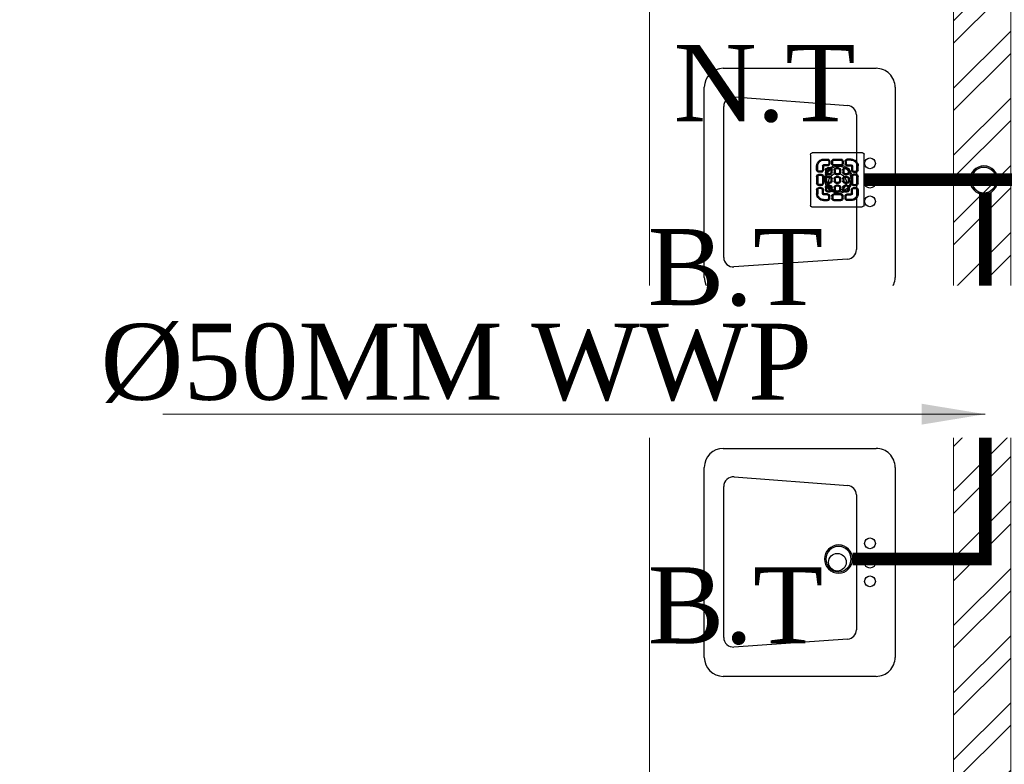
# Model space of a CAD drawing. Header units: inches. Extents: x 113025 to 158499, y 12149 to 30915.
# Tile 35 of 167: x 124064 to 124142, y 21440 to 21499. Entities that reach past the tile are written whole.
import ezdxf

# ---------------------------------------------------------------- set-up
doc = ezdxf.new("R2010")
doc.units = ezdxf.units.IN
doc.header["$MEASUREMENT"] = 0
for name, color, linetype, lineweight in [('00-GRIDTEXT', 1, 'Continuous', 13), ('KIT TEXT.', 5, 'Continuous', 5), ('PD_BRICK WALL_115', 134, 'Continuous', 30), ('PD_FIXTURE', 21, 'Continuous', 25), ('PD_HATCH', 45, 'Continuous', 9), ('PP- 50DIA Soil Waste Sewer pipe', 54, 'Continuous', 25), ('PP- 75DIA Soil Waste Sewer pipe', 90, 'Continuous', 9), ('PP-TEXT', 7, 'Continuous', 40), ('PP-WWP', 3, 'Continuous', 25)]:
    doc.layers.add(name, color=color, linetype=linetype, lineweight=lineweight)
doc.layers.add('PD_025_TEXT', color=61, linetype='Continuous')
doc.styles.add('Arial', font='GOTHIC.TTF')
doc.styles.add('ISO', font='isocp.shx', dxfattribs={"height": 250})
doc.styles.add('style1', font='arial.ttf', dxfattribs={"height": 500})
doc.styles.add('TIMES NEW ROMAN', font='times.ttf')
doc.dimstyles.new('PP-DIM', dxfattribs={"dimtxt": 4, "dimasz": 1, "dimexe": 1, "dimexo": 1, "dimgap": 0.09, "dimtad": 0, "dimdec": 0, "dimzin": 0, "dimdsep": 46, "dimlunit": 4, "dimtxsty": 'TIMES NEW ROMAN', "dimblk": 'ARCHTICK', "dimcen": 0.09, "dimdle": 1, "dimclrd": 256, "dimclre": 256, "dimclrt": 256, "dimadec": 0, "dimazin": 0, "dimtfac": 1, "dimtdec": 4, "dimtofl": 0, "dimtmove": 1, "dimatfit": 3, "dimfxl": 1, "dimtolj": 1, "dimtzin": 0, "dimlwd": -1, "dimlwe": -1, "dimarcsym": 0})

# ---------------------------------------------------------------- blocks, each defined once
blk = doc.blocks.new('LV')
at = {"color": 251}
for p, q in [((-254.0401739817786, 510.1021831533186), (254.0401739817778, 510.1021831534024)), ((-304.8401739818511, 50.80000000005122), (-304.8401739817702, 459.3021831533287)), ((-201.0144701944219, 458.0358644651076), (203.0815871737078, 458.0358644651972)), ((304.840173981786, 459.3021831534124), (304.8401739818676, 50.79999999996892)), ((-205.3310171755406, 127.0031444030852), (-226.34620448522, 430.7748868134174)), ((228.4004074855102, 430.6067419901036), (205.474748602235, 126.8349995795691)), ((180.1559282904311, 103.4641220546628), (-179.9992828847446, 103.4641220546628)), ((254.0401739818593, -4.11546e-11), (-254.0401739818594, 4.11546e-11))]:
    blk.add_line(p, q, dxfattribs=at)
for centre, radius in [((0.3542386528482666, 154.2893231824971), 23.5787407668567), ((-50.8000000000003, 67.18562783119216), 14.42670316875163), ((-2.274e-13, 67.18562783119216), 15.31096988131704), ((50.79999999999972, 67.18562783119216), 14.42670316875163)]:
    blk.add_circle(centre, radius, dxfattribs=at)
for centre, radius, start, end in [((-254.0401739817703, 459.3021831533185), 50.8, 90.00000000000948, 179.9999999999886), ((254.040173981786, 459.3021831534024), 50.8, 1.15136e-11, 90.0000000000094), ((-201.0144701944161, 432.6358644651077), 25.4, 90.0000000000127, 184.201645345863), ((203.0815871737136, 432.6358644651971), 25.4, 355.4179460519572, 90.00000000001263), ((-179.9992828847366, 128.8641220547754), 25.4, 184.2016453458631, 269.9999999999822), ((180.1559282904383, 128.8641220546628), 25.4, 269.9999999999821, 355.4179460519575), ((-254.0401739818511, 50.80000000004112), 50.8, 179.9999999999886, 269.9999999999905), ((254.0401739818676, 50.7999999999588), 50.8, 269.9999999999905, 1.14754e-11)]:
    blk.add_arc(centre, radius, start, end, dxfattribs=at)
blk = doc.blocks.new('A$C6E471120')
at = {"layer": 'KIT TEXT.', "color": 251, "char_height": 60.17529562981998, "attachment_point": 7, "style": 'ISO'}
for s, insert, width in [('\\pi300.49;{\\Fromans|c0;\\W0.8;WORK TABLE}', (-5344.126322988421, -2682.893930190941, 488.6049877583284), 1050.283938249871), ('\\pi526.07;{\\Fromans|c0;\\W0.8; \\P\\pi263.59;CHEST FREEZER}', (-2320.850693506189, -2768.570728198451, 488.6049877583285), 1100.283938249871), ('\\pi526.07;{\\Fromans|c0;\\W0.8; \\P\\pi263.59;CHEST FREEZER}', (-1182.640767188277, -2768.570728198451, 488.6049877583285), 1100.283938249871)]:
    blk.add_mtext(s, dxfattribs=dict(at, insert=insert, width=width))
blk = doc.blocks.new('FIRST FLOOR PLAN 0')
at = {"layer": 'PD_HATCH', "lineweight": 5}
h = blk.add_hatch(dxfattribs=at)
h.set_pattern_fill('ANSI32', color=251, scale=10)
h.set_pattern_definition([(45, (-550.7705653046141, -242.3817885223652), (-2.651650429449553, 2.651650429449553), []), (45, (-549.0027983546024, -242.3817885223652), (-2.651650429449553, 2.651650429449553), [])])
h.paths.add_polyline_path([(-539.9997091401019, -240.2998080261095), (-583.2497091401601, -240.2998080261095), (-583.2497091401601, -244.7998080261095), (-539.9997091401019, -244.7998080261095)])
h.paths.add_polyline_path([(-625.2497091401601, -240.2998080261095), (-668.4997091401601, -240.2998080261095), (-668.4997091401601, -244.7998080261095), (-625.2497091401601, -244.7998080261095)], flags=17)
h.paths.add_polyline_path([(-539.9997091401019, -323.4998080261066), (-539.9997091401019, -327.9998080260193), (-377.9997091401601, -327.9998080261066), (-377.9997091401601, -323.4998080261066), (-530.9997091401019, -323.4998080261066), (-530.9997091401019, -233.9998080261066), (-470.9997091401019, -233.9998080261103), (-470.9997091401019, -257.9998080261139), (-466.4997091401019, -257.9998080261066), (-466.4997091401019, -233.9998080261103), (-386.9997091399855, -233.9998080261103), (-386.9997091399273, -261.9998080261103), (-382.4997091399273, -261.9998080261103), (-382.4997091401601, -102.9998080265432), (-377.9997091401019, -102.9998080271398), (-377.9997091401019, -98.49980802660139), (-386.9997091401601, -98.49980802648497), (-386.9997091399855, -224.9998080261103), (-530.9997091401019, -224.9998080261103), (-530.9997091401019, -8.9998324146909), (-539.9997091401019, -8.9998324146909)])
h.paths.add_polyline_path([(-595.4997039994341, -332.9374820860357), (-590.9997039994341, -332.9374820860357), (-590.9997039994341, -327.9998080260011), (-581.9997091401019, -327.9998080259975), (-581.9997091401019, -323.4998080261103), (-668.4997091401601, -323.4998080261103), (-668.4997091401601, -167.9998080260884), (-745.4997091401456, -167.9998080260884), (-745.4997091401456, -172.4998080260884), (-672.9997091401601, -172.4998080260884), (-672.9997091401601, -323.4998080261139), (-728.9997091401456, -323.4998080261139), (-728.9997091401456, -327.9998080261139), (-595.4997039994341, -327.9998080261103)])
at = {"layer": 'PD_BRICK WALL_115', "color": 251, "lineweight": 5}
blk.add_lwpolyline([(-377.9997091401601, -323.4998080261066), (-530.9997091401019, -323.4998080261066), (-530.9997091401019, -233.9998080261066), (-470.9997091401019, -233.9998080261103), (-470.9997091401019, -257.9998080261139), (-466.4997091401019, -257.9998080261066), (-466.4997091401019, -233.9998080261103), (-386.9997091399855, -233.9998080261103), (-386.9997091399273, -261.9998080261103), (-382.4997091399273, -261.9998080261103), (-382.4997091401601, -102.9998080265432), (-377.9997091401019, -102.9998080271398), (-377.9997091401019, -98.49980802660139), (-386.9997091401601, -98.49980802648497), (-386.9997091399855, -224.9998080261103), (-530.9997091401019, -224.9998080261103), (-530.9997091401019, -8.9998324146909), (-539.9997091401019, -8.9998324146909), (-539.9997091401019, -323.4998080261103), (-539.9997091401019, -323.4998080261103)], dxfattribs=at)
at = {"layer": 'PD_FIXTURE', "color": 251, "lineweight": 5, "ltscale": 12}
blk.add_line((-410.9997091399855, -224.9998080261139), (-410.9997091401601, -98.49980802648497), dxfattribs=at)
at = {"layer": '00-GRIDTEXT', "color": 251, "xscale": 0.03937007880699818, "yscale": 0.03937007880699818, "zscale": 0.03937007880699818}
blk.add_blockref('A$C6E471120', (-539.999708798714, -8.999237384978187), dxfattribs=at)
at = {"layer": 'PD_FIXTURE', "color": 251, "ltscale": 12, "xscale": 0.0295236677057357, "yscale": 0.0295236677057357, "zscale": 0.0295236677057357, "rotation": 90}
for p in [(-391.6187668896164, -116.7498080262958), (-391.6187668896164, -146.7498080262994)]:
    blk.add_blockref('LV', p, dxfattribs=at)
at = {"layer": 'PD_025_TEXT', "color": 251, "insert": (-673.399731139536, -125.9232642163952), "char_height": 8, "width": 128.4952190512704, "attachment_point": 1, "style": 'style1'}
blk.add_mtext('\\pi40.589;KITCHEN \\P\\pi32.72;+ STORAGE\\P\\pi21.937;+ DISHWASHER\\P\\pi28.559;(16\'-9" x 26\'2")', dxfattribs=at)
blk = doc.blocks.new('BT-PP')
for radius in [37.51963646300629, 33.76767281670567]:
    blk.add_circle((0, 4.547473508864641e-13), radius)
blk = doc.blocks.new('PP-GRATING')
at = {"linetype": 'Continuous'}
for p, q in [((-53.13747282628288, -49.44342391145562), (-53.13747282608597, 49.44342391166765)), ((-49.72758152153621, 52.85331521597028), (49.72758152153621, 52.85331521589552)), ((-27.56328804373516, 40.69137005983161), (-27.56328804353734, 38.6454352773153)), ((-19.60687500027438, 40.69137005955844), (-27.56328705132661, 40.69137005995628)), ((-19.60687500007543, 38.6454352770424), (-27.56328705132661, 38.6454352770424)), ((-19.60687500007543, 38.6454352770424), (-19.60687500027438, 40.69137005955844)), ((-7.103939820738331, 38.64543329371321), (-7.103939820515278, 40.69136807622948)), ((-7.103940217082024, 40.6913679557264), (6.535625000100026, 40.6913679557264)), ((-7.103940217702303, 38.64543317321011), (6.535625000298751, 38.64543317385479)), ((6.535625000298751, 40.6913680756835), (6.535625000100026, 38.64543329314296)), ((19.03855978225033, 40.69137005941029), (26.99497183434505, 40.69137005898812)), ((19.03855978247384, 38.64543527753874), (19.03855978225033, 40.69137005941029)), ((19.03855978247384, 38.64543527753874), (26.99497183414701, 38.64543527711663)), ((26.99497282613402, 40.69137005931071), (26.99497282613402, 38.64543527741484)), ((52.56915760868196, 50.01173912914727), (52.5691576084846, -48.87510869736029)), ((-38.92959239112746, 27.27913092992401), (-40.9755271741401, 27.27913092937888)), ((-40.9755271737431, 27.27913152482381), (-40.9755271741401, 19.32271800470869)), ((-38.92959239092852, 19.32271800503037), (-40.97552717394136, 19.32271811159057)), ((-38.92959239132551, 27.2791315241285), (-38.92959239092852, 19.32271800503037)), ((-29.83654891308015, 19.32271788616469), (-29.83654891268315, 27.27913104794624)), ((-27.79061413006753, 27.27913104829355), (-29.83654891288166, 27.27913092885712)), ((-29.83654891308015, 19.32271788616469), (-27.79061413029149, 19.32271788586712)), ((-27.79061413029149, 19.32271788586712), (-27.79061413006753, 27.27913104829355)), ((-27.56328804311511, 29.55239179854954), (-27.56328804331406, 27.5064570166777)), ((-27.56328804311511, 29.55239179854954), (-19.60687539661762, 29.55239179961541)), ((-27.56328804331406, 27.5064570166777), (-19.60687539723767, 27.50645701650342)), ((-23.92607065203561, 14.77619622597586), (-23.92607065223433, 19.32271792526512)), ((-21.88013586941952, 19.32271792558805), (-23.92607065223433, 19.32271792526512)), ((-21.88013586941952, 14.77619626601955), (-21.88013586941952, 19.32271788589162)), ((-19.60687539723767, 27.50645701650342), (-19.60687539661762, 29.55239179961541)), ((-19.60687500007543, 23.64191361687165), (-15.06035345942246, 23.64191361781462)), ((-19.60687499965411, 21.59597883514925), (-19.60687500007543, 23.64191361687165)), ((-19.60687480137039, 21.59597875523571), (-15.0603532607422, 21.59597875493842)), ((-17.3336141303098, 31.82565266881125), (-17.33361413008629, 36.37217436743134)), ((-15.28767934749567, 36.37217433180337), (-17.3336141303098, 36.37217433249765)), ((-17.3336141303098, 31.82565266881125), (-15.2876793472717, 31.82565266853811)), ((-15.2876793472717, 31.82565266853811), (-15.28767934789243, 36.37217436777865)), ((-15.06035345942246, 23.64191361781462), (-15.06035345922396, 21.59597883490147)), ((-12.78709239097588, 19.32271784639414), (-12.78709239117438, 14.77619614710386)), ((-10.74115760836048, 19.32271796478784), (-12.78709239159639, 19.32271796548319)), ((-11.42313586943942, 36.37217242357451), (-11.42313586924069, 31.8256507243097)), ((-9.377201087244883, 36.37217242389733), (-11.42313586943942, 36.37217242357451)), ((-11.42313586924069, 31.82565076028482), (-9.377201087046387, 31.82565072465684)), ((-10.74115760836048, 19.32271796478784), (-10.74115760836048, 14.77619634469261)), ((-9.377201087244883, 36.37217242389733), (-9.377201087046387, 31.82565072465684)), ((-7.103940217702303, 29.55238981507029), (6.535625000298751, 29.55238981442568)), ((-7.103940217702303, 29.55238981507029), (-7.103940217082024, 27.50645503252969)), ((-7.103940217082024, 27.50645503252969), (6.535625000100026, 27.50645503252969)), ((-6.876614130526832, 14.7761961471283), (-6.876614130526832, 19.32271784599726)), ((-4.830679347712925, 19.3227178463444), (-6.876614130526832, 19.32271784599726)), ((-4.830679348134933, 14.77619614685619), (-4.830679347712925, 19.3227178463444)), ((-2.557418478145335, 23.64191353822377), (1.98910306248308, 23.64191353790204)), ((-2.55741847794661, 21.59597875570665), (-2.557418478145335, 23.64191353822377)), ((-2.55741847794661, 21.59597875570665), (1.989103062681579, 21.59597875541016)), ((1.98910306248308, 23.64191353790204), (1.989103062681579, 21.59597875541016)), ((4.262364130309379, 19.32271788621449), (4.262364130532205, 14.77619626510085)), ((6.308298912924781, 19.32271788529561), (4.262364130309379, 19.32271788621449)), ((6.308298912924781, 19.32271788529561), (6.308298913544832, 14.77619626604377)), ((6.535625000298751, 29.55238981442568), (6.535625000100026, 27.50645503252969)), ((8.808885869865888, 31.82565068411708), (8.808885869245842, 36.37217230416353)), ((10.85482065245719, 36.37217219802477), (8.808885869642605, 36.37217219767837)), ((8.808885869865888, 31.82565068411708), (10.85482065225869, 31.82565068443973)), ((10.17284239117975, 14.77619614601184), (10.1728423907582, 19.32271784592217)), ((12.21877717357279, 19.32271784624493), (10.1728423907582, 19.32271784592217)), ((10.85482065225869, 31.82565068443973), (10.85482065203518, 36.37217230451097)), ((12.21877717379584, 14.77619614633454), (12.21877717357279, 19.32271784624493)), ((14.49203804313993, 23.64191353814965), (19.03855958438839, 23.64191353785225)), ((14.49203804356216, 21.59597875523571), (14.49203804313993, 23.64191353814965)), ((14.49203804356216, 21.59597875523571), (19.03855958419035, 21.59597875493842)), ((14.71936413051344, 31.82565266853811), (14.71936413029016, 36.37217436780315)), ((14.71936413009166, 36.3721743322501), (16.76529891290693, 36.37217433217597)), ((16.76529891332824, 31.82565266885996), (14.71936413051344, 31.82565266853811)), ((16.76529891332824, 31.82565266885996), (16.76529891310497, 36.37217436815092)), ((26.99497282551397, 29.55239179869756), (19.03856017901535, 29.55239179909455)), ((19.03856017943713, 27.50645701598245), (19.03856017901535, 29.55239179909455)), ((26.99497282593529, 27.50645701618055), (19.03856017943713, 27.50645701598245)), ((19.03855958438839, 23.64191353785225), (19.03855958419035, 21.59597875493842)), ((21.31182065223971, 19.32271788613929), (21.31182065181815, 14.77619626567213)), ((23.35775543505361, 19.32271788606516), (21.31182065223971, 19.32271788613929)), ((23.35775543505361, 19.32271788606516), (23.35775543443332, 14.776196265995)), ((26.99497282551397, 29.55239179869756), (26.99497282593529, 27.50645701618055)), ((27.22229891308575, 19.32271788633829), (27.22229891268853, 27.27913104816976)), ((27.22229891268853, 27.27913104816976), (29.26823369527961, 27.27913092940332)), ((29.26823369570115, 19.32271788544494), (27.22229891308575, 19.32271788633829)), ((29.26823369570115, 19.32271788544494), (29.2682336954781, 27.27913104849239)), ((38.36127717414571, 27.2791315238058), (38.36127717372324, 19.3227180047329)), ((38.36127717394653, 27.27913092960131), (40.40721195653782, 27.27913092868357)), ((38.36127717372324, 19.3227180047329), (40.40721195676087, 19.32271811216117)), ((40.40721195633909, 27.2791315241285), (40.40721195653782, 19.32271800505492)), ((-40.97552717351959, 6.819783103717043), (-40.97552717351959, -6.819781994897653)), ((-38.92959239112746, 6.819783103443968), (-40.97552717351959, 6.819783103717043)), ((-38.92959239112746, 6.819783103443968), (-38.92959239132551, -6.819781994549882)), ((-36.65633152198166, 17.04945701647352), (-32.10981017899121, 17.0494570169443)), ((-36.65633152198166, 17.04945701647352), (-36.65633152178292, 15.00352223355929)), ((-36.65633152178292, 15.00352223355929), (-32.10981017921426, 15.00352223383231)), ((-32.10980978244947, 11.1389787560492), (-36.65633132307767, 11.1389787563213)), ((-36.65633132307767, 11.1389787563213), (-36.65633132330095, 9.093043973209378)), ((-32.10980978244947, 9.093043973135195), (-36.65633132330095, 9.093043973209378)), ((-32.10980978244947, 9.093043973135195), (-32.10980978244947, 11.1389787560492)), ((-29.83654891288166, -6.819782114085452), (-29.83654891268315, 6.819783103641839)), ((-29.83654891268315, 6.819783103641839), (-27.79061413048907, 6.819783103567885)), ((-27.79061413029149, -6.819782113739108), (-27.79061413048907, 6.819783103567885)), ((-21.88013586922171, 14.77619622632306), (-23.92607065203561, 14.77619622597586)), ((-23.92607065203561, -2.27326066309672), (-23.92607065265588, 2.273261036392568)), ((-21.8801358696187, 2.273261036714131), (-23.92607065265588, 2.273261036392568)), ((-21.8801358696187, -2.273260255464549), (-21.8801358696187, 2.273261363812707)), ((-15.06035365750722, 12.50293527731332), (-19.60687499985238, 12.50293527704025)), ((-19.60687460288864, 12.50293535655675), (-19.60687460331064, 10.45700057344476)), ((-15.0603532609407, 10.45700057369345), (-19.60687460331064, 10.45700057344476)), ((-19.60687499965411, 6.592456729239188), (-15.06035345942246, 6.592456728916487)), ((-19.60687499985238, 4.546521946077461), (-19.60687499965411, 6.592456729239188)), ((-19.60687480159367, 4.546522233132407), (-15.0603532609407, 4.546522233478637)), ((-15.06035326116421, 12.50293535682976), (-15.0603532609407, 10.45700057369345)), ((-15.06035345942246, 6.592456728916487), (-15.06035345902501, 4.546521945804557)), ((-12.78709239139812, 14.7761963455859), (-10.74115760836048, 14.77619634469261)), ((-12.78709239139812, 2.273261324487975), (-12.78709239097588, -2.273260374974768)), ((-10.74115760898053, 2.27326107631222), (-12.78709239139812, 2.273261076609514)), ((-10.74115760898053, 2.27326107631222), (-10.74115760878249, -2.273260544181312)), ((-4.830679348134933, 14.77619614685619), (-6.876614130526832, 14.7761961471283)), ((-6.876614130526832, -2.273260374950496), (-6.876614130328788, 2.273261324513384)), ((-4.830679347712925, 2.273261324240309), (-6.876614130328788, 2.273261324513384)), ((-4.830679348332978, -2.273260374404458), (-4.830679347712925, 2.273261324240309)), ((1.98910326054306, 12.50293527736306), (-2.557418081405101, 12.50293527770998)), ((-2.557418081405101, 12.50293527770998), (-2.557418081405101, 10.45700049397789)), ((1.989103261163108, 10.45700049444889), (-2.557418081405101, 10.45700049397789)), ((-2.557418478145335, 6.592457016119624), (1.98910306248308, 6.592457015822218)), ((-2.557418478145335, 4.546522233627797), (-2.557418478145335, 6.592457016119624)), ((-2.557418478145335, 4.546522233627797), (1.98910306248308, 4.546522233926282)), ((1.98910326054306, 12.50293527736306), (1.989103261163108, 10.45700049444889)), ((1.98910306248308, 6.592457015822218), (1.98910306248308, 4.546522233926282)), ((4.262364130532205, 14.77619626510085), (6.308298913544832, 14.77619626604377)), ((4.262364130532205, 2.273261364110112), (4.262364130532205, -2.273260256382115)), ((6.308298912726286, 2.273261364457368), (4.262364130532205, 2.273261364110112)), ((6.308298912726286, 2.273261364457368), (6.308298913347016, -2.273260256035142)), ((12.21877717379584, 14.77619614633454), (10.17284239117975, 14.77619614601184)), ((10.17284239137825, -2.273260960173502), (10.17284239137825, 2.273260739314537)), ((12.21877717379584, 2.273260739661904), (10.17284239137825, 2.273260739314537)), ((12.21877717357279, -2.273260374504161), (12.21877717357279, 2.273261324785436)), ((19.03855978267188, 12.50293527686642), (14.49203844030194, 12.50293527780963)), ((14.49203844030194, 12.50293527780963), (14.49203843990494, 10.45700049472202)), ((19.03855978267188, 10.45700049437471), (14.49203843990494, 10.45700049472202)), ((14.49203804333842, 6.592456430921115), (19.0385595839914, 6.59245643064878)), ((14.49203804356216, 4.546521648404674), (14.49203804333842, 6.592456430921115)), ((14.49203804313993, 4.546522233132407), (19.03855958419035, 4.546522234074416)), ((19.03855978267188, 12.50293527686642), (19.03855978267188, 10.45700049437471)), ((19.0385595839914, 6.59245643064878), (19.03855958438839, 4.546521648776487)), ((21.31182065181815, 14.77619626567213), (23.35775543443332, 14.776196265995)), ((21.31182065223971, 2.273261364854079), (21.31182065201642, -2.273260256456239)), ((23.35775543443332, 2.273260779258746), (21.3118206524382, 2.27326077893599)), ((23.35775543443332, 2.273260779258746), (23.35775543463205, -2.273260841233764)), ((27.22229891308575, -6.819782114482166), (27.22229891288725, 6.819783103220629)), ((29.26823369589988, 6.819783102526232), (27.22229891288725, 6.819783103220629)), ((29.2682336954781, -6.819782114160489), (29.26823369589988, 6.819783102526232)), ((36.08801630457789, 17.04945701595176), (31.54149496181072, 17.04945701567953)), ((36.08801630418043, 15.00352223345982), (31.54149496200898, 15.00352223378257)), ((31.5414945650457, 11.13897875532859), (36.0880161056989, 11.13897875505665)), ((31.5414945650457, 9.09304397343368), (31.5414945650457, 11.13897875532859)), ((31.5414945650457, 9.09304397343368), (36.08801610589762, 9.093043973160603)), ((36.08801630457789, 17.04945701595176), (36.08801630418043, 15.00352223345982)), ((36.0880161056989, 11.13897875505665), (36.08801610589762, 9.093043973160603)), ((38.36127717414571, 6.819783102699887), (38.36127717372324, -6.819781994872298)), ((38.36127717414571, 6.819783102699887), (40.40721195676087, 6.819783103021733)), ((40.40721195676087, 6.819783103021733), (40.40721195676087, -6.819781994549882)), ((-40.9755271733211, -6.819781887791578), (-38.92959239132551, -6.819781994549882)), ((-36.65633152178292, -9.093042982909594), (-32.10981017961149, -9.093042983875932)), ((-36.65633152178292, -9.093042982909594), (-36.65633152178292, -11.13897776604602)), ((-36.65633152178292, -11.13897776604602), (-32.10981017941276, -11.13897776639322)), ((-36.65633152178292, -17.04945743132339), (-36.65633152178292, -15.00352264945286)), ((-36.65633152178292, -15.00352264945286), (-32.10981017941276, -15.00352264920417)), ((-36.65633152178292, -17.04945743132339), (-32.10981017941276, -17.04945743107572)), ((-32.10981017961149, -9.093042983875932), (-32.10981053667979, -11.13897776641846)), ((-29.83654891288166, -6.819782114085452), (-27.79061413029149, -6.819782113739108)), ((-21.8801358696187, -2.273260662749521), (-23.92607065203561, -2.27326066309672)), ((-23.92607065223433, -19.32271681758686), (-23.92607065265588, -14.77619511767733)), ((-21.8801358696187, -14.77619511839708), (-23.92607065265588, -14.77619511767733)), ((-21.8801358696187, -19.32271677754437), (-21.88013586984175, -14.77619515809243)), ((-19.60687500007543, -10.45699942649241), (-15.06035345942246, -10.456999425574)), ((-19.60687499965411, -12.50293420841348), (-19.60687500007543, -10.45699942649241)), ((-15.06035365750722, -4.546521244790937), (-19.60687499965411, -4.546521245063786)), ((-19.60687460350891, -4.546521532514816), (-19.60687460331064, -6.592456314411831)), ((-15.06035326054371, -6.592456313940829), (-19.60687460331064, -6.592456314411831)), ((-19.6068748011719, -12.50293428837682), (-15.0603532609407, -12.50293428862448)), ((-15.0603532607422, -4.546521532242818), (-15.06035326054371, -6.592456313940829)), ((-15.06035345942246, -10.456999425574), (-15.06035345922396, -12.5029342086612)), ((-12.78709239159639, -2.27326054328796), (-10.74115760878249, -2.273260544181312)), ((-12.78709239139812, -14.77619519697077), (-12.78709239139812, -19.32271689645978)), ((-10.74115760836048, -14.77619507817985), (-12.78709239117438, -14.77619507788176)), ((-10.74115760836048, -14.77619507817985), (-10.74115760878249, -19.32271669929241)), ((-4.830679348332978, -2.273260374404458), (-6.876614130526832, -2.273260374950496)), ((-6.876614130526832, -19.32271689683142), (-6.876614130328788, -14.77619519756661)), ((-4.830679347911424, -14.77619519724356), (-6.876614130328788, -14.77619519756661)), ((-4.830679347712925, -19.32271689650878), (-4.830679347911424, -14.77619519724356)), ((1.98910326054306, -4.546521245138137), (-2.557418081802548, -4.546521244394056)), ((-2.557418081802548, -4.546521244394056), (-2.557418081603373, -6.59245602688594)), ((1.989103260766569, -6.592456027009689), (-2.557418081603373, -6.59245602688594)), ((-2.557418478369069, -10.45699950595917), (1.98910306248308, -10.45699950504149)), ((-2.557418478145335, -12.50293428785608), (-2.557418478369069, -10.45699950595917)), ((-2.557418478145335, -12.50293428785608), (1.98910306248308, -12.5029342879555)), ((1.98910326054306, -4.546521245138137), (1.989103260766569, -6.592456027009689)), ((1.98910306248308, -10.45699950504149), (1.98910306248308, -12.5029342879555)), ((4.262364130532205, -2.273260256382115), (6.308298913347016, -2.273260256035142)), ((4.262364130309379, -14.77619515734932), (4.262364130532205, -19.32271677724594)), ((6.308298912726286, -14.77619515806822), (4.262364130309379, -14.77619515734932)), ((6.308298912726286, -14.77619515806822), (6.308298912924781, -19.32271677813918)), ((12.21877717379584, -2.273260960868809), (10.17284239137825, -2.273260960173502)), ((10.1728423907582, -19.32271689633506), (10.17284239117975, -14.77619519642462)), ((12.21877717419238, -14.77619519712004), (10.17284239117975, -14.77619519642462)), ((12.21877717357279, -19.32271689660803), (12.21877717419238, -14.77619519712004)), ((19.03855978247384, -4.54652124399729), (14.4920384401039, -4.546521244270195)), ((14.49203843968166, -4.546521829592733), (14.4920384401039, -6.592456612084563)), ((19.03855978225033, -6.592456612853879), (14.4920384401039, -6.592456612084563)), ((14.49203804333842, -10.45699950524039), (19.03855958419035, -10.4569995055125)), ((14.49203804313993, -12.50293428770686), (14.49203804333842, -10.45699950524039)), ((14.49203804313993, -12.50293428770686), (19.03855958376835, -12.50293428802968)), ((19.03855978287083, -4.546521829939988), (19.03855978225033, -6.592456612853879)), ((19.03855958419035, -10.4569995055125), (19.03855958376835, -12.50293428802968)), ((21.31182065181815, -2.273260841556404), (23.35775543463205, -2.273260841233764)), ((21.31182065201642, -14.77619515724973), (21.31182065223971, -19.32271677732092)), ((23.35775543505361, -14.77619515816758), (21.31182065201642, -14.77619515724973)), ((23.35775543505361, -14.77619515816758), (23.35775543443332, -19.32271677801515)), ((29.2682336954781, -6.819782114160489), (27.22229891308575, -6.819782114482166)), ((36.0880163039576, -9.09304298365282), (31.54149496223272, -9.093042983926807)), ((31.54149496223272, -9.093042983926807), (31.54149531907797, -11.13897776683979)), ((36.08801630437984, -11.13897776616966), (31.54149496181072, -11.13897776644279)), ((36.0880163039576, -15.00352264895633), (31.54149496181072, -15.00352264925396)), ((36.08801630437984, -17.04945743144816), (31.54149496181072, -17.04945743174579)), ((36.0880163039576, -9.09304298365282), (36.08801630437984, -11.13897776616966)), ((36.08801630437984, -17.04945743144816), (36.0880163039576, -15.00352264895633)), ((40.40721195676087, -6.819781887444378), (38.36127717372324, -6.819781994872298)), ((-40.9755271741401, -27.27913193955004), (-40.9755271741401, -19.32271842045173)), ((-38.92959239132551, -19.32271842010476), (-40.97552717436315, -19.32271852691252)), ((-38.92959239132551, -27.2791313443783), (-40.97552717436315, -27.27913134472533)), ((-38.92959239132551, -27.27913193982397), (-38.92959239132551, -19.32271842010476)), ((-29.83654891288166, -19.32271830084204), (-27.79061413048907, -19.32271830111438)), ((-29.83654891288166, -19.32271830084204), (-29.83654891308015, -27.27913146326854)), ((-27.79061413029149, -27.27913146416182), (-29.83654891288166, -27.27913134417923)), ((-27.79061413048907, -19.32271830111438), (-27.79061413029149, -27.27913146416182)), ((-27.56328804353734, -27.50645743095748), (-19.60687539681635, -27.50645743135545)), ((-27.56328804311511, -29.55239221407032), (-27.56328804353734, -27.50645743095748)), ((-27.56328804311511, -29.55239221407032), (-19.60687539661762, -29.5523922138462)), ((-21.88013586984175, -19.32271681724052), (-23.92607065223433, -19.32271681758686)), ((-15.0603532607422, -21.59597776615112), (-19.60687500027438, -21.59597776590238)), ((-19.60687539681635, -27.50645743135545), (-19.60687539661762, -29.5523922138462)), ((-19.60687460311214, -21.59597768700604), (-19.60687460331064, -23.6419124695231)), ((-15.06035326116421, -23.64191246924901), (-19.60687460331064, -23.6419124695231)), ((-17.33361413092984, -31.82565308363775), (-17.33361413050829, -36.37217478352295)), ((-17.33361413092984, -31.82565308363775), (-15.28767934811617, -31.82565308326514)), ((-15.28767934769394, -36.37217474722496), (-17.33361413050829, -36.37217474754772)), ((-15.28767934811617, -31.82565308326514), (-15.28767934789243, -36.37217478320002)), ((-15.0603532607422, -21.59597768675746), (-15.06035326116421, -23.64191246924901)), ((-12.78709239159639, -19.32271669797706), (-10.74115760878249, -19.32271669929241)), ((-11.42313586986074, -36.37217341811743), (-11.42313587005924, -31.82565171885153)), ((-11.42313587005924, -31.82565175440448), (-9.377201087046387, -31.82565171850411)), ((-9.377201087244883, -36.37217341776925), (-11.42313586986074, -36.37217341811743)), ((-9.377201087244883, -36.37217341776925), (-9.377201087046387, -31.82565171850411)), ((-7.103940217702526, -27.5064560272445), (6.535624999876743, -27.50645602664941)), ((-7.103940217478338, -29.55239081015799), (-7.103940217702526, -27.5064560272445)), ((-7.103940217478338, -29.55239081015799), (6.535624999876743, -29.5523908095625)), ((-4.830679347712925, -19.32271689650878), (-6.876614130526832, -19.32271689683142)), ((1.989103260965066, -21.59597776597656), (-2.557418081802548, -21.59597776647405)), ((-2.557418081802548, -21.59597776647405), (-2.557418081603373, -23.64191254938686)), ((1.989103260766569, -23.64191254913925), (-2.557418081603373, -23.64191254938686)), ((1.989103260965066, -21.59597776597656), (1.989103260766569, -23.64191254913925)), ((4.262364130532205, -19.32271677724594), (6.308298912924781, -19.32271677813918)), ((6.535624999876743, -29.5523908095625), (6.535624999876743, -27.50645602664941)), ((8.808885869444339, -31.82565168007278), (8.808885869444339, -36.37217329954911)), ((8.808885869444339, -31.82565168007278), (10.85482065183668, -31.82565167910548)), ((8.83294082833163, -36.42318279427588), (10.87884350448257, -36.4346446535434)), ((12.21877717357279, -19.32271689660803), (10.1728423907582, -19.32271689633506)), ((10.85482065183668, -31.82565167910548), (10.85482065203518, -36.37217329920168)), ((19.03855978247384, -21.59597776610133), (14.49203804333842, -21.59597776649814)), ((14.4920384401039, -21.59597776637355), (14.4920384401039, -23.64191254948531)), ((19.03855978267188, -23.64191254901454), (14.4920384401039, -23.64191254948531)), ((14.71936413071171, -31.82565308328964), (14.71936412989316, -36.37217478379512)), ((16.76529891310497, -31.82565308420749), (14.71936413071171, -31.82565308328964)), ((14.71936412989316, -36.3721747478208), (16.76529891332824, -36.37217474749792)), ((16.76529891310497, -31.82565308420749), (16.76529891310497, -36.37217478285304)), ((19.03855978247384, -21.59597776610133), (19.03855978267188, -23.64191254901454)), ((26.99497282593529, -27.50645743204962), (19.03856017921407, -27.50645743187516)), ((19.03856017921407, -27.50645743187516), (19.03856017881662, -29.55239221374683)), ((26.99497282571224, -29.55239221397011), (19.03856017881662, -29.55239221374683)), ((21.31182065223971, -19.32271677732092), (23.35775543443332, -19.32271677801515)), ((26.99497282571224, -29.55239221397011), (26.99497282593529, -27.50645743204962)), ((27.22229891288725, -19.32271830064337), (27.22229891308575, -27.27913146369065)), ((29.26823369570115, -19.32271830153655), (27.22229891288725, -19.32271830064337)), ((27.22229891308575, -27.27913146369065), (29.26823369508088, -27.27913134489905)), ((29.26823369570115, -19.32271830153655), (29.2682336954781, -27.279131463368)), ((38.36127717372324, -19.32271842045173), (40.40721195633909, -19.32271852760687)), ((38.36127717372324, -27.27913193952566), (38.36127717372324, -19.32271842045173)), ((38.36127717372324, -27.27913134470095), (40.40721195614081, -27.27913134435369)), ((40.40721195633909, -27.27913193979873), (40.40721195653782, -19.32271842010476)), ((49.15926630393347, -52.28500000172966), (-50.29589673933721, -52.28500000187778)), ((-27.56328804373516, -40.69137047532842), (-27.56328804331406, -38.64543569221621)), ((-19.60687500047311, -38.6454356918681), (-27.56328705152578, -38.64543569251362)), ((-19.60687500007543, -40.69137047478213), (-27.56328705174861, -40.69137047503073)), ((-19.60687500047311, -38.6454356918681), (-19.60687500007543, -40.69137047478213)), ((6.535624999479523, -38.64543428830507), (-7.103939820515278, -38.6454342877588)), ((-7.103939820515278, -38.6454342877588), (-7.103939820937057, -40.6913690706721)), ((6.535624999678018, -40.6913690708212), (-7.103939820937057, -40.6913690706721)), ((6.546979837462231, -38.68367258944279), (6.535517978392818, -40.72957526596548)), ((19.03855978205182, -38.64543569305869), (19.03855978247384, -40.69137047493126)), ((19.03855978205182, -38.64543569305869), (26.99497183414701, -38.64543569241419)), ((19.03855978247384, -40.69137047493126), (26.99497183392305, -40.69137047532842)), ((26.99497282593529, -40.69137047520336), (26.99497282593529, -38.64543569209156))]:
    blk.add_line(p, q, dxfattribs=at)
for centre, radius, start, end in [((-49.72758152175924, 49.44342391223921), 3.409891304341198, 89.99999999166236, 179.9999999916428), ((-27.56328804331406, 27.27913092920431), 13.41223913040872, 89.99999498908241, 179.9999970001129), ((-27.56328804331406, 27.27913092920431), 11.366304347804, 89.99999498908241, 179.9999970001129), ((-19.60687499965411, 36.37217440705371), 4.319195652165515, 359.9999990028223, 89.99999999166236), ((-19.60687499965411, 36.37217440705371), 2.273260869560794, 359.9999990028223, 89.99999999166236), ((-7.103940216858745, 36.37217242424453), 4.319195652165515, 89.99998998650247, 179.9999999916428), ((-7.103940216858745, 36.37217242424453), 2.273260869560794, 89.99998998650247, 179.9999999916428), ((6.535625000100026, 36.37217242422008), 4.319195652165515, 359.9999970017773, 89.99999999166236), ((6.535625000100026, 36.37217242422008), 2.273260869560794, 359.9999970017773, 89.99999999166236), ((19.03855978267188, 36.37217440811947), 4.319195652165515, 89.99999999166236, 180.0000010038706), ((19.03855978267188, 36.37217440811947), 2.273260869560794, 89.99999999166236, 180.0000010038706), ((26.99497282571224, 27.27913092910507), 13.41223913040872, 3.0032057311e-06, 90.00000499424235), ((26.99497282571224, 27.27913092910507), 11.366304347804, 3.0032057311e-06, 90.00000499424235), ((49.72758152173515, 50.01173912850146), 2.841576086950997, 359.9999999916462, 89.99999999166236), ((-36.65633152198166, 19.3227178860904), 4.319195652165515, 179.9999970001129, 269.9999999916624), ((-36.65633152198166, 19.3227178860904), 2.273260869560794, 179.9999970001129, 269.9999999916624), ((-32.10980978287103, 19.32271788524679), 4.319195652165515, 269.9999899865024, 359.9999999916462), ((-32.10980978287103, 19.32271788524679), 2.273260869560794, 269.9999899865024, 359.9999999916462), ((-27.56328804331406, 27.27913092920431), 2.273260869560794, 89.99999999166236, 179.9999970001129), ((-27.56328804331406, 27.27913092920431), 0.2273260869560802, 89.99999999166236, 179.9999970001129), ((-19.60687499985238, 19.32271796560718), 4.319195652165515, 89.99999999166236, 180.0000010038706), ((-19.60687499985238, 19.32271788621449), 2.273260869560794, 89.99999498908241, 179.9999999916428), ((-19.60687499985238, 19.32271796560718), 2.273260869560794, 89.99999999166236, 180.0000010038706), ((-19.60687499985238, 31.82565266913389), 4.319195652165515, 269.9999899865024, 359.9999999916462), ((-19.60687499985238, 31.82565266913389), 2.273260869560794, 269.9999899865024, 359.9999999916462), ((-15.0603532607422, 19.32271796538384), 4.319195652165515, 359.9999999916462, 90.00000499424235), ((-15.0603532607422, 19.32271788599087), 2.273260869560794, 359.9999990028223, 89.99999999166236), ((-7.103940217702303, 31.82565068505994), 4.319195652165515, 179.9999990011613, 269.9999999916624), ((-7.103940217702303, 31.82565068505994), 2.273260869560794, 179.9999990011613, 269.9999999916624), ((-2.557418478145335, 19.32271788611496), 4.319195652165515, 89.99999999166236, 180.0000010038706), ((-2.557418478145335, 19.32271788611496), 2.273260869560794, 89.99999999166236, 180.0000010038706), ((-2.557418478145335, 19.32271788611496), 2.273260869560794, 89.99999999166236, 180.0000010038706), ((1.989103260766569, 19.32271788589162), 4.319195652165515, 359.9999999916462, 90.00000499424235), ((1.989103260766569, 19.32271788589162), 2.273260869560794, 359.9999999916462, 90.00000499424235), ((6.535625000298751, 31.8256506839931), 4.319195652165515, 269.9999999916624, 359.9999999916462), ((6.535625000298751, 31.8256506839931), 2.273260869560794, 269.9999999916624, 359.9999999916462), ((14.49203804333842, 19.3227178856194), 4.319195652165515, 89.99999999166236, 180.0000010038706), ((14.49203804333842, 19.3227178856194), 2.273260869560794, 89.99999999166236, 180.0000010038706), ((19.03855978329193, 31.82565266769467), 4.319195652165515, 179.9999999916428, 270.0000099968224), ((19.03855978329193, 31.82565266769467), 2.273260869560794, 179.9999999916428, 270.0000099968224), ((19.03855978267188, 19.32271788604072), 4.319195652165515, 359.9999999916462, 90.00000499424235), ((19.03855978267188, 19.32271788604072), 2.273260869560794, 359.9999999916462, 90.00000499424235), ((26.99497282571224, 27.27913092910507), 2.273260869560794, 3.0032057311e-06, 89.99999999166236), ((26.99497282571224, 27.27913092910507), 0.2273260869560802, 3.0032057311e-06, 89.99999999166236), ((31.54149456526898, 19.32271788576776), 4.319195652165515, 179.9999999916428, 270.0000099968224), ((31.54149456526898, 19.32271788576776), 2.273260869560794, 179.9999999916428, 270.0000099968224), ((36.08801630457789, 19.32271788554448), 2.273260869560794, 269.9999999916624, 3.0032057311e-06), ((36.08801630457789, 19.32271788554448), 4.319195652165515, 269.9999999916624, 3.0032057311e-06), ((-36.65633152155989, 6.819783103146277), 4.319195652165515, 89.99999498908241, 179.9999999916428), ((-36.65633152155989, 6.819783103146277), 2.273260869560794, 89.99999498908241, 179.9999999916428), ((-32.10980978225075, 6.81978310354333), 4.319195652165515, 359.9999999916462, 89.99999999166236), ((-32.10980978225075, 6.81978310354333), 2.273260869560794, 359.9999999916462, 89.99999999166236), ((-19.60687499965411, 14.77619622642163), 4.319195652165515, 179.9999999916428, 270.0000099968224), ((-19.60687500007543, 2.273261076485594), 4.319195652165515, 89.99999999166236, 180.0000010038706), ((-19.60687499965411, 14.77619614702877), 2.273260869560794, 179.9999970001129, 269.9999999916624), ((-19.60687499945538, 2.273261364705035), 2.273260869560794, 89.99999498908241, 179.9999999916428), ((-19.60687500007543, 2.273261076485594), 2.273260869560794, 89.99999999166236, 180.0000010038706), ((-15.0603532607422, 14.77619614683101), 2.273260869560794, 269.9999899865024, 359.9999999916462), ((-15.06035326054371, 14.7761962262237), 4.319195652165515, 269.9999999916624, 3.0032057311e-06), ((-15.0603532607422, 2.273261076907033), 4.319195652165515, 359.9999999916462, 90.00000499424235), ((-15.0603532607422, 2.273261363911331), 2.273260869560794, 359.9999990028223, 89.99999999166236), ((-2.55741847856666, 14.77619614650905), 4.319195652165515, 179.9999999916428, 270.0000099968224), ((-2.557418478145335, 2.273261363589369), 4.319195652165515, 89.99999999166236, 180.0000010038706), ((-2.55741847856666, 14.77619614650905), 2.273260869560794, 179.9999999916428, 270.0000099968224), ((-2.557418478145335, 2.273261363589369), 2.273260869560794, 89.99999999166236, 180.0000010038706), ((-2.557418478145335, 2.273261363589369), 2.273260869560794, 89.99999999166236, 180.0000010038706), ((1.98910326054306, 14.77619614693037), 2.273260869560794, 269.9999999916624, 3.0032057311e-06), ((1.98910326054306, 14.77619614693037), 4.319195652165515, 269.9999999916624, 3.0032057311e-06), ((1.989103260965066, 2.273261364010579), 4.319195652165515, 359.9999999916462, 90.00000499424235), ((1.989103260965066, 2.273261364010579), 2.273260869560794, 359.9999999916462, 90.00000499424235), ((14.49203804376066, 14.77619614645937), 4.319195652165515, 179.9999999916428, 270.0000099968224), ((14.49203804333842, 2.273260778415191), 4.319195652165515, 89.99999999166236, 180.0000010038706), ((14.49203804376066, 14.77619614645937), 2.273260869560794, 179.9999999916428, 270.0000099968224), ((14.49203804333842, 2.273261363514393), 2.273260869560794, 89.99999999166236, 180.0000010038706), ((14.49203804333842, 2.273260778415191), 2.273260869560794, 89.99999999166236, 180.0000010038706), ((19.03855978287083, 14.77619614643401), 2.273260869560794, 269.9999999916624, 3.0032057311e-06), ((19.03855978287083, 14.77619614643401), 4.319195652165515, 269.9999999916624, 3.0032057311e-06), ((19.03855978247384, 2.273260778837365), 4.319195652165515, 359.9999999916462, 90.00000499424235), ((19.03855978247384, 2.273261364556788), 2.273260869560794, 359.9999999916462, 90.00000499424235), ((31.54149456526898, 6.819783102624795), 4.319195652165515, 89.99999999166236, 179.9999999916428), ((31.54149456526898, 6.819783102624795), 2.273260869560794, 89.99999999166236, 179.9999999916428), ((36.08801630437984, 6.819783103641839), 4.319195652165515, 359.9999999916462, 90.00000499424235), ((36.08801630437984, 6.819783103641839), 2.273260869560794, 359.9999999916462, 90.00000499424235), ((-36.65633152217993, -6.81978211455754), 4.319195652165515, 179.9999970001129, 269.9999999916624), ((-36.65633152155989, -19.32271830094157), 4.319195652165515, 89.99999999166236, 180.00000300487), ((-36.65633152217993, -6.81978211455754), 2.273260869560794, 179.9999970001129, 269.9999999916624), ((-36.65633152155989, -19.32271830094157), 2.273260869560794, 89.99999999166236, 180.00000300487), ((-32.10980978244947, -6.819782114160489), 4.319195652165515, 269.9999899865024, 359.9999999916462), ((-32.10980978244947, -6.819782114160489), 2.273260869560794, 269.9999899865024, 359.9999999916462), ((-32.10980978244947, -19.32271830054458), 4.319195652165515, 359.9999999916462, 90.00000999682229), ((-32.10980978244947, -19.32271830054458), 2.273260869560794, 359.9999999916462, 90.00000999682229), ((-19.60687499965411, -2.273260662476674), 4.319195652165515, 179.9999999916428, 270.0000099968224), ((-19.60687499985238, -14.77619507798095), 4.319195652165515, 89.99999999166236, 180.0000010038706), ((-19.60687499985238, -2.273260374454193), 2.273260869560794, 179.9999970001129, 269.9999999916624), ((-19.60687500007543, -14.77619515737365), 2.273260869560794, 89.99999498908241, 179.9999999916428), ((-19.60687499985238, -14.77619507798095), 2.273260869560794, 89.99999999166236, 180.0000010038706), ((-15.0603532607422, -2.273260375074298), 2.273260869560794, 269.9999899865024, 359.9999999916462), ((-15.0603532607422, -2.273260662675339), 4.319195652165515, 269.9999999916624, 3.0032057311e-06), ((-15.0603532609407, -14.77619507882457), 4.319195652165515, 359.9999999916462, 90.00000499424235), ((-15.06035326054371, -14.77619515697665), 2.273260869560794, 359.9999990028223, 89.99999999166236), ((-2.55741847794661, -2.273260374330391), 4.319195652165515, 179.9999999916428, 270.0000099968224), ((-2.557418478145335, -14.77619515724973), 4.319195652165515, 89.99999999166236, 180.0000010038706), ((-2.55741847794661, -2.273260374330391), 2.273260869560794, 179.9999999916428, 270.0000099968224), ((-2.557418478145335, -14.77619515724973), 2.273260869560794, 89.99999999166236, 180.0000010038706), ((-2.557418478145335, -14.77619515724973), 2.273260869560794, 89.99999999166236, 180.0000010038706), ((1.98910326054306, -2.273260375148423), 2.273260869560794, 269.9999999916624, 3.0032057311e-06), ((1.98910326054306, -2.273260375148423), 4.319195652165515, 269.9999999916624, 3.0032057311e-06), ((1.989103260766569, -14.77619515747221), 4.319195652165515, 359.9999999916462, 90.00000499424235), ((1.989103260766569, -14.77619515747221), 2.273260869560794, 359.9999999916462, 90.00000499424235), ((14.49203804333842, -2.273260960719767), 4.319195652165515, 179.9999999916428, 270.0000099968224), ((14.4920380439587, -14.77619515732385), 4.319195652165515, 89.99999999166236, 180.0000010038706), ((14.49203804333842, -2.273260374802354), 2.273260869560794, 179.9999999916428, 270.0000099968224), ((14.4920380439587, -14.77619515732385), 2.273260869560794, 89.99999999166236, 180.0000010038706), ((14.4920380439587, -14.77619515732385), 2.273260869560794, 89.99999999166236, 180.0000010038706), ((19.03855978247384, -2.273260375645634), 2.273260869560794, 269.9999999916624, 3.0032057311e-06), ((19.03855978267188, -2.273260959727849), 4.319195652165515, 269.9999999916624, 3.0032057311e-06), ((19.03855978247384, -14.77619515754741), 4.319195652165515, 359.9999999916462, 90.00000499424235), ((19.03855978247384, -14.77619515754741), 2.273260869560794, 359.9999999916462, 90.00000499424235), ((31.54149456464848, -6.819782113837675), 4.319195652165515, 179.9999999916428, 270.0000099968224), ((31.54149456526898, -19.32271830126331), 4.319195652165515, 89.99998998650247, 179.9999999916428), ((31.54149456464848, -6.819782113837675), 2.273260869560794, 179.9999999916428, 270.0000099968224), ((31.54149456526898, -19.32271830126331), 2.273260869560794, 89.99998998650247, 179.9999999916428), ((36.0880163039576, -6.819782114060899), 2.273260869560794, 269.9999999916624, 3.0032057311e-06), ((36.0880163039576, -6.819782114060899), 4.319195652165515, 269.9999999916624, 3.0032057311e-06), ((36.08801630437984, -19.32271830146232), 4.319195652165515, 359.9999970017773, 89.99999999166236), ((36.08801630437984, -19.32271830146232), 2.273260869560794, 359.9999970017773, 89.99999999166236), ((-27.56328804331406, -27.27913134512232), 13.41223913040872, 180.00000300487, 270.0000049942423), ((-27.56328804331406, -27.27913134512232), 11.366304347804, 180.00000300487, 270.0000049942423), ((-27.56328804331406, -27.27913134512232), 2.273260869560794, 180.00000300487, 269.9999999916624), ((-27.56328804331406, -27.27913134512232), 0.2273260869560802, 180.00000300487, 269.9999999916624), ((-19.60687499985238, -19.32271681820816), 4.319195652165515, 179.9999999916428, 270.0000099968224), ((-19.60687500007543, -19.32271689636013), 2.273260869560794, 179.9999970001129, 269.9999999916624), ((-19.60687499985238, -31.82565308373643), 4.319195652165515, 359.9999999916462, 90.00000999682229), ((-19.60687499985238, -31.82565308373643), 2.273260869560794, 359.9999999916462, 90.00000999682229), ((-19.60687500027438, -36.37217482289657), 4.319195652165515, 269.9999999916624, 1.0038705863e-06), ((-19.60687500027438, -36.37217482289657), 2.273260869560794, 269.9999999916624, 1.0038705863e-06), ((-15.0603532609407, -19.32271689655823), 2.273260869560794, 269.9999999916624, 359.9999999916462), ((-15.0603532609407, -19.32271681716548), 4.319195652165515, 269.9999999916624, 3.0032057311e-06), ((-7.103940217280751, -31.82565167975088), 4.319195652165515, 89.99999999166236, 180.0000010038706), ((-7.103940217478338, -36.37217341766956), 4.319195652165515, 179.9999999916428, 270.0000099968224), ((-7.103940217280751, -31.82565167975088), 2.273260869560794, 89.99999999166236, 180.0000010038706), ((-7.103940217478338, -36.37217341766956), 2.273260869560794, 179.9999999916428, 270.0000099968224), ((-2.557418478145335, -19.32271689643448), 4.319195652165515, 179.9999999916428, 270.0000099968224), ((-2.557418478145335, -19.32271689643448), 2.273260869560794, 179.9999999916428, 270.0000099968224), ((1.989103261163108, -19.32271689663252), 2.273260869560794, 269.9999999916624, 3.0032057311e-06), ((1.989103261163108, -19.32271689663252), 4.319195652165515, 269.9999999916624, 3.0032057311e-06), ((6.559715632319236, -36.41044739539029), 4.319195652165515, 269.6790024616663, 359.6790124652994), ((6.535624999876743, -31.82565167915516), 4.319195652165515, 359.9999999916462, 89.99999999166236), ((6.535624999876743, -31.82565167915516), 2.273260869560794, 359.9999999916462, 89.99999999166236), ((6.559715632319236, -36.41044739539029), 2.273260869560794, 269.6790024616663, 359.6790124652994), ((14.49203804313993, -19.32271689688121), 4.319195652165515, 179.9999999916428, 270.0000099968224), ((14.49203804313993, -19.32271689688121), 2.273260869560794, 179.9999999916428, 269.9999999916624), ((19.03855978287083, -31.82565308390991), 4.319195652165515, 89.99998998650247, 179.9999999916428), ((19.03855978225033, -36.37217482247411), 4.319195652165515, 179.9999990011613, 269.9999999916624), ((19.03855978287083, -31.82565308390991), 2.273260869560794, 89.99998998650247, 179.9999999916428), ((19.03855978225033, -36.37217482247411), 2.273260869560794, 179.9999990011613, 269.9999999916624), ((19.03855978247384, -19.32271689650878), 2.273260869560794, 269.9999999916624, 3.0032057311e-06), ((19.03855978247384, -19.32271689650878), 4.319195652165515, 269.9999999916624, 3.0032057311e-06), ((26.99497282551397, -27.27913134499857), 2.273260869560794, 269.9999999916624, 359.9999970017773), ((26.99497282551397, -27.27913134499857), 0.2273260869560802, 269.9999999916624, 359.9999970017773), ((26.99497282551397, -27.27913134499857), 13.41223913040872, 269.9999949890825, 359.9999970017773), ((26.99497282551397, -27.27913134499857), 11.366304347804, 269.9999949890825, 359.9999970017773), ((-50.67448384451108, -49.82211509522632), 2.491931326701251, 171.2590690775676, 278.7566635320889), ((49.15926630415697, -48.87510869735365), 3.409891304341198, 269.9999999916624, 359.9999999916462)]:
    blk.add_arc(centre, radius, start, end, dxfattribs=at)

msp = doc.modelspace()

# ---------------------------------------------------------------- linework, layer by layer
at = {"layer": 'PP- 50DIA Soil Waste Sewer pipe', "const_width": 0.9999999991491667}
msp.add_lwpolyline([(124129.9135361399, 21456.11494662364), (124140.3732785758, 21456.11494662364), (124140.3732785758, 21485.0403533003)], dxfattribs=at)
at = {"layer": 'PP- 75DIA Soil Waste Sewer pipe', "ltscale": 0.015, "const_width": 0.9999999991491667}
msp.add_lwpolyline([(124130.8137079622, 21486.05780787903), (124167.0731804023, 21486.05780787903), (124179.1580935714, 21498.14272104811)], dxfattribs=at)

# ---------------------------------------------------------------- block references
at = {"color": 251}
msp.add_blockref('FIRST FLOOR PLAN 0', (124524.8849565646, 21602.60288553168), dxfattribs=at)
at = {"layer": 'PP- 50DIA Soil Waste Sewer pipe', "xscale": -0.02961412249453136, "yscale": 0.02961412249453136, "zscale": 0.02961412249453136, "rotation": 270}
for p in [(124128.8024250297, 21486.11494659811), (124140.2694872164, 21486.03495239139), (124128.8024250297, 21456.11494662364)]:
    msp.add_blockref('BT-PP', p, dxfattribs=at)
at = {"layer": 'PP-WWP', "xscale": -0.04021621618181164, "yscale": 0.04021621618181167, "zscale": 40.21621618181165, "rotation": 89.99999999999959}
msp.add_blockref('PP-GRATING', (124128.711003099, 21486.03495239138), dxfattribs=at)

# ---------------------------------------------------------------- texts
at = {"layer": 'PP-TEXT', "char_height": 5.999999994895, "width": 26.66140014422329, "attachment_point": 7, "style": 'Arial'}
for s, insert in [('{\\fTimes New Roman|b0|i0|c0|p0;N.T}', (124115.7913801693, 21490.55211189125, -0.002280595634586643)), ('{\\fTimes New Roman|b0|i0|c0|p0;B.T}', (124113.7404661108, 21476.03481720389, -0.002280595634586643)), ('{\\fTimes New Roman|b0|i0|c0|p0;B.T}', (124113.7404661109, 21449.32975046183, -0.002280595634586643))]:
    msp.add_mtext(s, dxfattribs=dict(at, insert=insert))

# ---------------------------------------------------------------- next in the draw order: texts
at = {"layer": 'PP-TEXT', "insert": (124070.5654285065, 21468.44552066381), "char_height": 5.999999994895, "width": 79.39153849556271, "attachment_point": 7, "style": 'Arial', "bg_fill": 2}
msp.add_mtext('{\\fTimes New Roman|b0|i0|c0|p34;Ø50MM WWP }', dxfattribs=at)

# ---------------------------------------------------------------- next in the draw order: leaders
at = {"layer": 'PP-TEXT', "lineweight": 70, "ltscale": 12}
msp.add_leader([(124140.3732785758, 21467.55061084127), (124075.4752383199, 21467.55061084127)], dimstyle='PP-DIM', override={"dimtxt": 8.5, "dimasz": 5, "dimtad": 0, "dimdec": 1, "dimcen": 0, "dimtfac": 12, "dimtdec": 1, "dimfxl": 7, "dimfxlon": 1, "dimlwd": 18, "dimarcsym": 1}, dxfattribs=at)

doc.saveas('drawing.dxf')
